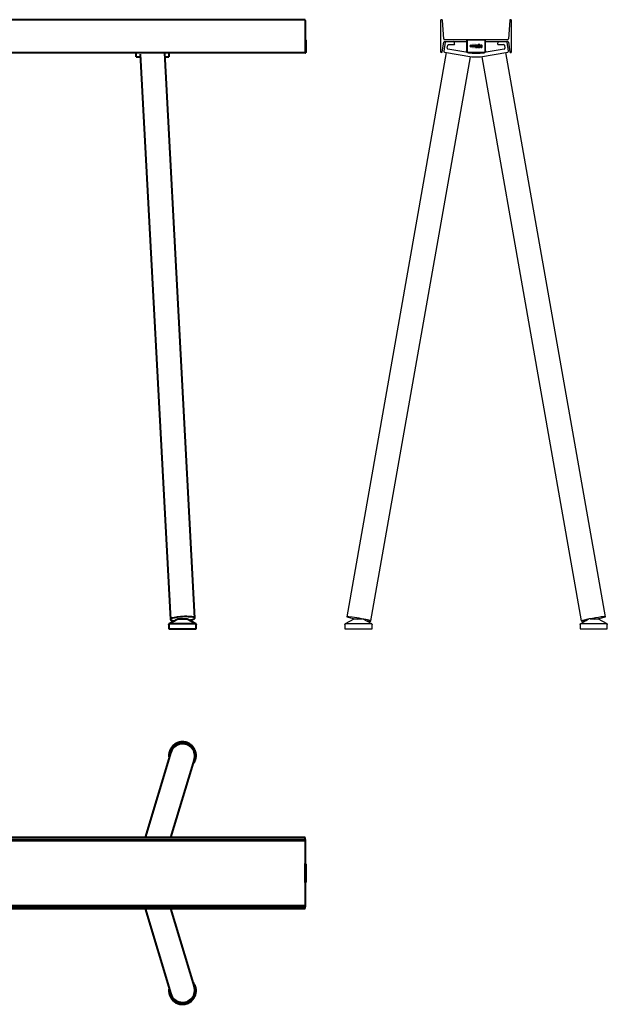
# Model space of a CAD drawing. Header units: inches. Extents: x 606 to 2761, y 212 to 2017.
# Tile 2 of 2: x 1684 to 2761, y 212 to 2017. Entities that reach past the tile are written whole.
import ezdxf

# ---------------------------------------------------------------- set-up
doc = ezdxf.new("R2010")
doc.units = ezdxf.units.IN
doc.header["$MEASUREMENT"] = 0
doc.layers.add('Front', color=7, linetype='Continuous', lineweight=40)
doc.layers.add('Top', color=7, linetype='Continuous', lineweight=40)

# ---------------------------------------------------------------- blocks, each defined once
blk = doc.blocks.new('HANGON_LogoPart_dwg-V1-Front')
at = {"layer": 'Front'}
for p, q in [((1100.2, 1080.3), (1100, 1059.8)), ((1100.2, 1080.3), (1100, 1080.3)), ((1100.2, 1080.3), (1100.3, 1059.8)), ((1100.4, 1080.2), (1100.2, 1080.3)), ((1100.4, 1080.2), (1100.3, 1059.8)), ((1100.4, 1080.2), (1100.6, 1059.8)), ((1100.6, 1080.2), (1100.4, 1080.2)), ((1100.6, 1080.2), (1100.6, 1059.8)), ((1100.7, 1080), (1100.6, 1080.2)), ((1100.7, 1080), (1100.6, 1059.8)), ((1100.7, 1080), (1100.8, 1059.8)), ((1100.9, 1079.7), (1100.7, 1080)), ((1100.9, 1079.7), (1100.8, 1059.8)), ((1100.9, 1079.7), (1101, 1059.8)), ((1101, 1079.3), (1100.9, 1079.7)), ((1101, 1079.3), (1101, 1068.8)), ((1101, 1079.3), (1101, 1059.8)), ((1100, 1059.8), (1100.3, 1059.8)), ((1100.3, 1059.8), (1100, 1058.9)), ((1100.3, 1058.8), (1100, 1058.9)), ((1100.3, 1058.8), (1100, 1058.1)), ((1100.3, 1057.8), (1100, 1058.1)), ((1100.3, 1057.8), (1100, 1057.4)), ((1100.3, 1057), (1100, 1057.3)), ((1100.3, 1057), (1100, 1056.8)), ((1100.3, 1057), (1100, 1056.8)), ((1100.3, 1056.5), (1100, 1056.8)), ((1100.3, 1056.5), (1100, 1056.8)), ((1100.3, 1056.5), (1100, 1056.4)), ((1100, 1056.4), (1100.3, 1056.5)), ((1100, 1056.3), (1100, 1056.4)), ((1100, 1056.4), (1100, 1056.3)), ((1100.3, 1056.4), (1100, 1056.4)), ((1100.3, 1056.4), (1100, 1056.3)), ((1100.3, 1056.4), (1100, 1056.3)), ((1100.3, 1056.4), (1100, 1056.4)), ((1100.3, 1059.8), (1100.6, 1059.8)), ((1100.3, 1059.8), (1100.3, 1058.8)), ((1100.3, 1058.8), (1100.3, 1057.8)), ((1100.6, 1058.8), (1100.3, 1058.8)), ((1100.6, 1057.9), (1100.3, 1057.8)), ((1100.3, 1057), (1100.3, 1057.8)), ((1100.6, 1057.1), (1100.3, 1057)), ((1100.6, 1057.1), (1100.3, 1057)), ((1100.3, 1056.5), (1100.3, 1057)), ((1100.3, 1057), (1100.3, 1056.5)), ((1100.6, 1056.7), (1100.3, 1056.5)), ((1100.3, 1056.5), (1100.6, 1056.7)), ((1100.6, 1056.5), (1100.3, 1056.4)), ((1100.3, 1056.4), (1100.3, 1056.5)), ((1100.6, 1056.5), (1100.3, 1056.4)), ((1100.3, 1056.4), (1100.3, 1056.5)), ((1100.6, 1059.8), (1100.8, 1059.8)), ((1100.6, 1058.8), (1100.6, 1059.8)), ((1100.6, 1058.8), (1100.8, 1058.9)), ((1100.6, 1058.8), (1100.6, 1057.9)), ((1100.8, 1058), (1100.6, 1057.9)), ((1100.8, 1058), (1100.6, 1057.9)), ((1100.6, 1057.9), (1100.6, 1057.1)), ((1100.6, 1057.9), (1100.6, 1057.1)), ((1100.8, 1057.3), (1100.6, 1057.1)), ((1100.8, 1057.3), (1100.6, 1057.1)), ((1100.6, 1056.7), (1100.6, 1057.1)), ((1100.6, 1057.1), (1100.6, 1056.7)), ((1100.6, 1056.7), (1100.8, 1056.9)), ((1100.6, 1056.7), (1100.8, 1056.9)), ((1100.8, 1056.7), (1100.6, 1056.5)), ((1100.6, 1056.7), (1100.6, 1056.5)), ((1100.8, 1056.7), (1100.6, 1056.5)), ((1100.6, 1056.5), (1100.6, 1056.7)), ((1100.8, 1059.8), (1101, 1059.8)), ((1100.8, 1059.8), (1100.8, 1058.9)), ((1100.8, 1058.9), (1100.8, 1059.8)), ((1100.8, 1058.9), (1101, 1059)), ((1100.8, 1058.9), (1101, 1059)), ((1100.8, 1058), (1100.8, 1058.9)), ((1100.8, 1058), (1100.8, 1058.9)), ((1101, 1058.2), (1100.8, 1058)), ((1100.8, 1058), (1101, 1058.2)), ((1100.8, 1057.3), (1100.8, 1058)), ((1100.8, 1058), (1100.8, 1057.3)), ((1100.8, 1057.3), (1101, 1057.5)), ((1101, 1057.5), (1100.8, 1057.3)), ((1100.8, 1057.3), (1100.8, 1056.9)), ((1100.8, 1057.3), (1100.8, 1056.9)), ((1100.8, 1056.9), (1101, 1057.1)), ((1100.8, 1056.9), (1101, 1057.1)), ((1101, 1057), (1100.8, 1056.7)), ((1101, 1057), (1100.8, 1056.7)), ((1100.8, 1056.9), (1100.8, 1056.7)), ((1100.8, 1056.7), (1100.8, 1056.9)), ((1101, 1059), (1101, 1059.8)), ((1101, 1059.8), (1101, 1059)), ((1101, 1059.8), (1101, 1059.8)), ((1101, 1059.8), (1101, 1059)), ((1101, 1059), (1101, 1059.8)), ((1101, 1058.3), (1101, 1059)), ((1101, 1059), (1101, 1058.3)), ((1101, 1059), (1101, 1059)), ((1101, 1058.2), (1101, 1059)), ((1101, 1059), (1101, 1059)), ((1101, 1058.2), (1101, 1059)), ((1101, 1057.8), (1101, 1058.3)), ((1101, 1058.3), (1101, 1057.8)), ((1101, 1058.2), (1101, 1058.3)), ((1101, 1058.2), (1101, 1058.3)), ((1101, 1058.2), (1101, 1057.5)), ((1101, 1057.5), (1101, 1058.2)), ((1101, 1057.4), (1101, 1057.8)), ((1101, 1057.8), (1101, 1057.4)), ((1101, 1057.5), (1101, 1057.8)), ((1101, 1057.5), (1101, 1057.8)), ((1101, 1057.5), (1101, 1057.1)), ((1101, 1057.5), (1101, 1057.1)), ((1101, 1057.3), (1101, 1057.4)), ((1101, 1057.4), (1101, 1057.3)), ((1101, 1057.1), (1101, 1057.4)), ((1101, 1057.4), (1101, 1057.1)), ((1101, 1057.3), (1101, 1057)), ((1101, 1057.3), (1101, 1057)), ((1101, 1057.1), (1101, 1057)), ((1101, 1057), (1101, 1057.1))]:
    blk.add_line(p, q, dxfattribs=at)

msp = doc.modelspace()

# ---------------------------------------------------------------- linework, layer by layer
for p, q in [((2455.4, 2015.7), (2455.4, 1958.7)), ((2461.1, 1982.2), (2458.8, 2015.7)), ((2582, 2015.7), (2579.7, 1982.2)), ((2585.4, 1958.5), (2585.4, 2015.7)), ((2458.4, 1958.7), (2461.1, 1976.1)), ((2463.7, 1975.9), (2461.1, 1959.6)), ((2502.9, 1980.7), (2462.6, 1980.7)), ((2462.6, 1977.2), (2502.9, 1977.2)), ((2467.6, 1965), (2468.4, 1970.4)), ((2469.9, 1971.7), (2479.6, 1971.7)), ((2481.1, 1973.2), (2480.7, 1975.9)), ((2502.9, 1980.6), (2502.9, 1980.7)), ((2503, 1980.6), (2502.9, 1960.2)), ((2502.9, 1980.6), (2502.9, 1960.2)), ((2503, 1980.6), (2502.9, 1980.6)), ((2537.9, 1980.6), (2502.9, 1980.6)), ((2503, 1980.6), (2503.1, 1960.2)), ((2503.1, 1980.5), (2503, 1980.6)), ((2537.8, 1980.6), (2503, 1980.6)), ((2503.1, 1980.5), (2503.1, 1960.2)), ((2503.2, 1980.4), (2503.1, 1980.5)), ((2537.7, 1980.5), (2503.1, 1980.5)), ((2503.2, 1980.4), (2503.1, 1960.2)), ((2503.2, 1980.4), (2503.3, 1960.2)), ((2503.5, 1980), (2503.2, 1980.4)), ((2537.6, 1980.4), (2503.2, 1980.4)), ((2503.5, 1980), (2503.3, 1960.2)), ((2503.5, 1980), (2503.6, 1960.2)), ((2503.9, 1979.7), (2503.5, 1980)), ((2537.3, 1980), (2503.5, 1980)), ((2503.9, 1979.7), (2503.6, 1960.2)), ((2536.9, 1979.7), (2503.9, 1979.7)), ((2503.9, 1979.7), (2503.9, 1960.2)), ((2510.8, 1969.3), (2509, 1969.3)), ((2509, 1969.3), (2509, 1968.7)), ((2509, 1968.7), (2510.8, 1968.7)), ((2511.5, 1971.1), (2510.8, 1971.1)), ((2510.8, 1971.1), (2510.8, 1969.3)), ((2510.8, 1968.7), (2510.8, 1966.8)), ((2511.5, 1969.3), (2511.5, 1971.1)), ((2513.3, 1969.3), (2511.5, 1969.3)), ((2511.5, 1966.8), (2511.5, 1968.7)), ((2511.5, 1968.7), (2513.3, 1968.7)), ((2513.3, 1968.7), (2513.3, 1969.3)), ((2515.1, 1971.8), (2514.3, 1971.8)), ((2514.3, 1971.8), (2514.3, 1966.4)), ((2515.1, 1969.5), (2515.1, 1971.8)), ((2517.9, 1969.5), (2515.1, 1969.5)), ((2515.1, 1966.4), (2515.1, 1968.9)), ((2515.1, 1968.9), (2517.9, 1968.9)), ((2518.7, 1971.8), (2517.9, 1971.8)), ((2517.9, 1971.8), (2517.9, 1969.5)), ((2517.9, 1968.9), (2517.9, 1966.4)), ((2518.7, 1966.4), (2518.7, 1971.8)), ((2519.9, 1969.9), (2519.8, 1969.6)), ((2519.8, 1969.6), (2519.8, 1969.2)), ((2519.8, 1969.2), (2520.5, 1969.2)), ((2519.9, 1968.2), (2519.8, 1968)), ((2520, 1970.1), (2519.9, 1969.9)), ((2520.2, 1968.4), (2519.9, 1968.2)), ((2520.2, 1970.3), (2520, 1970.1)), ((2520.5, 1970.5), (2520.2, 1970.3)), ((2520.5, 1968.5), (2520.2, 1968.4)), ((2520.8, 1970.6), (2520.5, 1970.5)), ((2520.5, 1969.2), (2520.6, 1969.6)), ((2520.9, 1968.6), (2520.5, 1968.5)), ((2520.6, 1969.8), (2520.8, 1969.9)), ((2520.6, 1969.6), (2520.6, 1969.8)), ((2521.5, 1970.7), (2520.8, 1970.6)), ((2520.8, 1969.9), (2520.9, 1970)), ((2520.9, 1970), (2521.1, 1970.1)), ((2521.4, 1968.7), (2520.9, 1968.6)), ((2521.5, 1968.2), (2520.9, 1968)), ((2521.1, 1970.1), (2521.5, 1970.2)), ((2521.9, 1968.8), (2521.4, 1968.7)), ((2522.2, 1970.6), (2521.5, 1970.7)), ((2521.5, 1970.2), (2521.9, 1970.1)), ((2522.1, 1968.3), (2521.5, 1968.2)), ((2521.9, 1970.1), (2522.2, 1970)), ((2521.9, 1970.1), (2522.1, 1970.1)), ((2522.2, 1969), (2521.9, 1968.8)), ((2522.5, 1968.5), (2522.1, 1968.3)), ((2522.5, 1970.5), (2522.2, 1970.6)), ((2522.2, 1970), (2522.4, 1969.8)), ((2522.3, 1969.9), (2522.3, 1969.9)), ((2522.4, 1969.2), (2522.3, 1969)), ((2522.4, 1969.1), (2522.3, 1969)), ((2522.4, 1969.8), (2522.4, 1969.5)), ((2522.4, 1969.7), (2522.4, 1969.6)), ((2522.4, 1969.5), (2522.4, 1969.2)), ((2522.5, 1969.5), (2522.4, 1969.3)), ((2522.4, 1967.7), (2522.5, 1968.3)), ((2522.8, 1970.4), (2522.5, 1970.5)), ((2522.5, 1968.3), (2522.5, 1968.5)), ((2522.9, 1970.2), (2522.8, 1970.4)), ((2523.1, 1969.9), (2522.9, 1970.2)), ((2523.2, 1969.6), (2523.1, 1969.9)), ((2523.2, 1969.3), (2523.2, 1969.6)), ((2523.2, 1967.4), (2523.2, 1969.3)), ((2525.2, 1972), (2524.4, 1972)), ((2524.4, 1972), (2524.4, 1966.4)), ((2525.2, 1966.4), (2525.2, 1972)), ((2527, 1972), (2526.3, 1972)), ((2526.3, 1972), (2526.3, 1966.4)), ((2527, 1966.4), (2527, 1972)), ((2527.9, 1969.1), (2527.8, 1968.5)), ((2527.8, 1968.5), (2527.9, 1967.9)), ((2528.1, 1969.7), (2527.9, 1969.1)), ((2528.4, 1970.1), (2528.1, 1969.7)), ((2528.8, 1970.4), (2528.4, 1970.1)), ((2528.7, 1969.4), (2528.6, 1968.9)), ((2528.6, 1968.9), (2531, 1968.9)), ((2528.7, 1967.7), (2528.6, 1968.3)), ((2528.6, 1968.3), (2531.8, 1968.3)), ((2528.9, 1969.6), (2528.7, 1969.4)), ((2529.3, 1970.7), (2528.8, 1970.4)), ((2529, 1969.8), (2528.9, 1969.6)), ((2529.2, 1970), (2529, 1969.8)), ((2529.4, 1970.1), (2529.2, 1970)), ((2529.9, 1970.7), (2529.3, 1970.7)), ((2529.6, 1970.1), (2529.4, 1970.1)), ((2529.9, 1970.1), (2529.6, 1970.1)), ((2530.3, 1970.7), (2529.9, 1970.7)), ((2530.1, 1970.1), (2529.9, 1970.1)), ((2530.3, 1970.1), (2530.1, 1970.1)), ((2530.7, 1970.6), (2530.3, 1970.7)), ((2530.5, 1970), (2530.3, 1970.1)), ((2530.7, 1969.8), (2530.5, 1970)), ((2531, 1970.4), (2530.7, 1970.6)), ((2530.8, 1969.6), (2530.7, 1969.8)), ((2530.9, 1969.4), (2530.8, 1969.6)), ((2531, 1968.9), (2530.9, 1969.4)), ((2531.3, 1970.1), (2531, 1970.4)), ((2531.5, 1969.8), (2531.3, 1970.1)), ((2531.7, 1969.4), (2531.5, 1969.8)), ((2531.8, 1968.5), (2531.7, 1969.4)), ((2536.9, 1979.7), (2537.3, 1980)), ((2536.9, 1960.2), (2536.9, 1979.7)), ((2537.2, 1960.2), (2536.9, 1979.7)), ((2537.2, 1960.2), (2537.3, 1980)), ((2537.3, 1980), (2537.6, 1980.4)), ((2537.5, 1960.2), (2537.3, 1980)), ((2537.5, 1960.2), (2537.6, 1980.4)), ((2537.6, 1980.4), (2537.7, 1980.5)), ((2537.7, 1960.2), (2537.6, 1980.4)), ((2537.7, 1980.5), (2537.8, 1980.6)), ((2537.7, 1960.2), (2537.8, 1980.6)), ((2537.7, 1960.2), (2537.7, 1980.5)), ((2537.8, 1980.6), (2537.9, 1980.6)), ((2537.8, 1960.2), (2537.8, 1980.6)), ((2537.8, 1960.2), (2537.9, 1980.6)), ((2578.2, 1980.7), (2537.9, 1980.7)), ((2537.9, 1980.6), (2537.9, 1980.7)), ((2537.9, 1977.2), (2578.2, 1977.2)), ((2560.1, 1975.9), (2559.7, 1973.2)), ((2561.2, 1971.7), (2570.9, 1971.7)), ((2572.4, 1970.4), (2573.2, 1965)), ((2579.7, 1959.6), (2577.1, 1975.9)), ((2579.7, 1976.1), (2582.4, 1958.5)), ((2465.6, 1957.3), (2283.2, 922.5)), ((2462.4, 1957.8), (2512.4, 1949)), ((2505.3, 1956.9), (2468.8, 1963.3)), ((2502.9, 1960.2), (2503.1, 1960.2)), ((2502.9, 1960.2), (2502.9, 1960.2)), ((2502.9, 1960.2), (2503.1, 1959.1)), ((2502.9, 1960.2), (2503, 1959.3)), ((2503.1, 1959.1), (2503, 1959.3)), ((2503.1, 1960.2), (2503.3, 1960.2)), ((2503.3, 1959.1), (2503.1, 1960.2)), ((2503.1, 1959.1), (2503.6, 1958.1)), ((2503.1, 1959.1), (2503.4, 1958.4)), ((2503.3, 1959.1), (2503.1, 1959.1)), ((2503.3, 1960.2), (2503.6, 1960.2)), ((2503.5, 1959.2), (2503.3, 1960.2)), ((2503.3, 1959.1), (2503.5, 1959.2)), ((2503.3, 1959.1), (2503.7, 1958.2)), ((2503.6, 1958.1), (2503.4, 1958.4)), ((2503.5, 1959.2), (2503.7, 1959.3)), ((2503.9, 1958.4), (2503.5, 1959.2)), ((2503.6, 1960.2), (2503.9, 1960.2)), ((2503.7, 1959.3), (2503.6, 1960.2)), ((2503.7, 1958.2), (2503.6, 1958.1)), ((2503.6, 1958.1), (2503.9, 1957.7)), ((2504.4, 1957.4), (2503.6, 1958.1)), ((2503.7, 1959.3), (2504, 1959.4)), ((2504.1, 1958.5), (2503.7, 1959.3)), ((2503.9, 1958.4), (2503.7, 1958.2)), ((2503.7, 1958.2), (2504.5, 1957.5)), ((2503.9, 1960.2), (2504, 1959.4)), ((2503.9, 1958.4), (2504.1, 1958.5)), ((2503.9, 1958.4), (2504.6, 1957.7)), ((2504.4, 1957.4), (2503.9, 1957.7)), ((2504, 1959.4), (2504.4, 1958.7)), ((2504.1, 1958.5), (2504.4, 1958.7)), ((2504.7, 1957.9), (2504.1, 1958.5)), ((2504.4, 1958.7), (2504.9, 1958.1)), ((2504.5, 1957.5), (2504.4, 1957.4)), ((2504.4, 1957.4), (2505.3, 1956.9)), ((2504.4, 1957.4), (2504.6, 1957.1)), ((2504.6, 1957.7), (2504.5, 1957.5)), ((2504.5, 1957.5), (2505.4, 1957)), ((2504.7, 1957.9), (2504.6, 1957.7)), ((2504.6, 1957.7), (2505.4, 1957.2)), ((2505.3, 1956.9), (2504.6, 1957.1)), ((2504.7, 1957.9), (2504.9, 1958.1)), ((2504.7, 1957.9), (2505.5, 1957.5)), ((2504.9, 1958.1), (2505.6, 1957.8)), ((2505.3, 1956.9), (2505.4, 1957)), ((2505.5, 1956.8), (2505.3, 1956.9)), ((2506.4, 1956.7), (2505.3, 1956.9)), ((2505.4, 1957.2), (2505.5, 1957.5)), ((2505.4, 1957), (2505.4, 1957.2)), ((2506.4, 1957.1), (2505.4, 1957.2)), ((2506.4, 1956.9), (2505.4, 1957)), ((2505.6, 1957.8), (2505.5, 1957.5)), ((2506.4, 1957.4), (2505.5, 1957.5)), ((2506.4, 1956.7), (2505.5, 1956.8)), ((2505.6, 1957.8), (2506.4, 1957.7)), ((2506.4, 1957.7), (2534.4, 1957.7)), ((2506.4, 1957.7), (2506.4, 1957.4)), ((2506.4, 1957.4), (2534.4, 1957.4)), ((2506.4, 1957.4), (2506.4, 1957.1)), ((2506.4, 1957.1), (2534.4, 1957.1)), ((2506.4, 1957.1), (2506.4, 1956.9)), ((2506.4, 1956.9), (2534.4, 1956.9)), ((2506.4, 1956.9), (2506.4, 1956.7)), ((2506.4, 1956.7), (2534.4, 1956.7)), ((2506.4, 1956.7), (2506.4, 1956.7)), ((2512.9, 1955.5), (2506.4, 1956.7)), ((2510.8, 1966.8), (2511.5, 1966.8)), ((2520.4, 1955.5), (2512.9, 1955.5)), ((2514.3, 1966.4), (2515.1, 1966.4)), ((2517.9, 1966.4), (2518.7, 1966.4)), ((2519.8, 1968), (2519.7, 1967.9)), ((2519.7, 1967.9), (2519.7, 1967.4)), ((2519.7, 1967.4), (2519.7, 1967.2)), ((2519.7, 1967.2), (2519.8, 1967)), ((2519.8, 1967), (2519.9, 1966.8)), ((2519.9, 1966.8), (2520, 1966.6)), ((2520, 1966.6), (2520.2, 1966.5)), ((2520.2, 1966.5), (2520.4, 1966.4)), ((2520.5, 1967.7), (2520.4, 1967.4)), ((2520.4, 1967.4), (2520.4, 1967.5)), ((2520.4, 1967.4), (2520.4, 1967.5)), ((2520.4, 1967.4), (2520.5, 1967.2)), ((2520.4, 1966.4), (2521, 1966.3)), ((2527.8, 1955.5), (2520.4, 1955.5)), ((2520.7, 1967.9), (2520.5, 1967.7)), ((2520.5, 1967.7), (2520.5, 1967.8)), ((2520.5, 1967.2), (2520.6, 1967)), ((2520.5, 1967.2), (2520.5, 1967.2)), ((2520.6, 1967), (2520.9, 1966.9)), ((2520.9, 1968), (2520.7, 1967.9)), ((2520.9, 1966.9), (2521.2, 1966.9)), ((2521, 1966.3), (2521.5, 1966.4)), ((2521.2, 1966.9), (2521.5, 1966.9)), ((2521.5, 1966.9), (2521.7, 1967)), ((2521.5, 1966.4), (2521.9, 1966.6)), ((2521.7, 1967), (2521.9, 1967.1)), ((2521.9, 1967.1), (2522.1, 1967.3)), ((2521.9, 1966.6), (2522.2, 1966.9)), ((2522.1, 1967.3), (2522.3, 1967.5)), ((2522.2, 1966.9), (2522.4, 1967.4)), ((2522.3, 1967.5), (2522.4, 1967.7)), ((2522.5, 1967.2), (2522.5, 1966.8)), ((2522.5, 1966.8), (2522.6, 1966.7)), ((2522.8, 1966.5), (2523, 1966.4)), ((2523, 1966.4), (2523.3, 1966.3)), ((2523.2, 1967.2), (2523.2, 1967.4)), ((2523.6, 1966.9), (2523.2, 1967.1)), ((2523.3, 1966.3), (2523.8, 1966.4)), ((2523.5, 1966.9), (2523.4, 1966.9)), ((2523.8, 1967), (2523.6, 1966.9)), ((2523.8, 1967), (2523.7, 1966.9)), ((2523.8, 1966.4), (2523.8, 1967)), ((2524.4, 1966.4), (2525.2, 1966.4)), ((2526.3, 1966.4), (2527, 1966.4)), ((2534.4, 1956.7), (2527.8, 1955.5)), ((2527.9, 1967.9), (2528.1, 1967.3)), ((2528.1, 1967.3), (2528.4, 1966.9)), ((2528.4, 1966.9), (2528.8, 1966.6)), ((2528.4, 1949), (2578.4, 1957.8)), ((2528.8, 1967.5), (2528.7, 1967.7)), ((2529, 1967.3), (2528.8, 1967.5)), ((2528.8, 1966.6), (2529.3, 1966.4)), ((2529.2, 1967.1), (2529, 1967.3)), ((2529.4, 1967), (2529.2, 1967.1)), ((2529.3, 1966.4), (2529.9, 1966.3)), ((2529.6, 1966.9), (2529.4, 1967)), ((2529.9, 1966.9), (2529.6, 1966.9)), ((2530.3, 1966.9), (2529.9, 1966.9)), ((2529.9, 1966.3), (2530.3, 1966.3)), ((2530.6, 1967.1), (2530.3, 1966.9)), ((2530.3, 1966.3), (2530.8, 1966.5)), ((2530.8, 1967.2), (2530.6, 1967.1)), ((2530.9, 1967.4), (2530.8, 1967.2)), ((2530.8, 1966.5), (2531.1, 1966.7)), ((2531, 1967.7), (2530.9, 1967.5)), ((2530.9, 1967.5), (2530.9, 1967.4)), ((2531.7, 1967.7), (2531, 1967.7)), ((2531.1, 1966.7), (2531.4, 1967)), ((2531.4, 1967), (2531.6, 1967.3)), ((2531.6, 1967.3), (2531.7, 1967.7)), ((2534.4, 1957.7), (2535.2, 1957.8)), ((2534.4, 1957.7), (2534.4, 1957.4)), ((2535.3, 1957.5), (2534.4, 1957.4)), ((2534.4, 1957.4), (2534.4, 1957.1)), ((2535.4, 1957.2), (2534.4, 1957.1)), ((2534.4, 1957.1), (2534.4, 1956.9)), ((2535.4, 1957), (2534.4, 1956.9)), ((2534.4, 1956.9), (2534.4, 1956.7)), ((2534.4, 1956.7), (2535.5, 1956.9)), ((2534.4, 1956.7), (2535.3, 1956.8)), ((2534.4, 1956.7), (2534.4, 1956.7)), ((2535.2, 1957.8), (2535.9, 1958.1)), ((2535.3, 1957.5), (2535.2, 1957.8)), ((2536, 1957.9), (2535.3, 1957.5)), ((2535.4, 1957.2), (2535.3, 1957.5)), ((2535.5, 1956.9), (2535.3, 1956.8)), ((2536.2, 1957.7), (2535.4, 1957.2)), ((2535.4, 1957), (2536.3, 1957.5)), ((2535.4, 1957), (2535.4, 1957.2)), ((2535.4, 1957), (2535.5, 1956.9)), ((2572, 1963.3), (2535.5, 1956.9)), ((2535.5, 1956.9), (2536.4, 1957.4)), ((2535.5, 1956.9), (2536.1, 1957.1)), ((2535.9, 1958.1), (2536.4, 1958.7)), ((2536, 1957.9), (2535.9, 1958.1)), ((2536.7, 1958.5), (2536, 1957.9)), ((2536.2, 1957.7), (2536, 1957.9)), ((2536.4, 1957.4), (2536.1, 1957.1)), ((2536.2, 1957.7), (2536.9, 1958.4)), ((2536.2, 1957.7), (2536.3, 1957.5)), ((2537.1, 1958.2), (2536.3, 1957.5)), ((2536.3, 1957.5), (2536.4, 1957.4)), ((2536.4, 1958.7), (2536.8, 1959.4)), ((2536.7, 1958.5), (2536.4, 1958.7)), ((2537.2, 1958.1), (2536.4, 1957.4)), ((2536.4, 1957.4), (2536.9, 1957.7)), ((2536.7, 1958.5), (2537.1, 1959.3)), ((2536.7, 1958.5), (2536.9, 1958.4)), ((2536.8, 1959.4), (2536.9, 1960.2)), ((2536.8, 1959.4), (2537.1, 1959.3)), ((2536.9, 1960.2), (2537.2, 1960.2)), ((2536.9, 1958.4), (2537.3, 1959.2)), ((2536.9, 1958.4), (2537.1, 1958.2)), ((2537.2, 1958.1), (2536.9, 1957.7)), ((2537.2, 1960.2), (2537.1, 1959.3)), ((2537.3, 1959.2), (2537.1, 1959.3)), ((2537.1, 1958.2), (2537.5, 1959.1)), ((2537.1, 1958.2), (2537.2, 1958.1)), ((2537.2, 1960.2), (2537.5, 1960.2)), ((2537.2, 1958.1), (2537.7, 1959.1)), ((2537.2, 1958.1), (2537.4, 1958.4)), ((2537.5, 1960.2), (2537.3, 1959.2)), ((2537.5, 1959.1), (2537.3, 1959.2)), ((2537.7, 1959.1), (2537.4, 1958.4)), ((2537.5, 1960.2), (2537.7, 1960.2)), ((2537.7, 1960.2), (2537.5, 1959.1)), ((2537.7, 1959.1), (2537.5, 1959.1)), ((2537.7, 1960.2), (2537.8, 1960.2)), ((2537.8, 1960.2), (2537.7, 1959.1)), ((2537.8, 1959.3), (2537.7, 1959.1)), ((2537.8, 1960.2), (2537.9, 1960.2)), ((2537.8, 1960.2), (2537.8, 1959.3)), ((2757.6, 922.5), (2575.2, 1957.3)), ((2327.5, 914.7), (2510, 1949.4)), ((2512.4, 1949), (2520.4, 1949)), ((2520.4, 1949), (2528.4, 1949)), ((2530.8, 1949.4), (2713.3, 914.7)), ((2279.8, 908.7), (2279.8, 908.8)), ((2279.8, 908.8), (2279.9, 908.8)), ((2279.8, 908.6), (2279.8, 908.7)), ((2279.8, 908.7), (2279.8, 908.7)), ((2279.8, 908.7), (2279.8, 908.7)), ((2279.8, 908.5), (2279.8, 908.6)), ((2279.8, 908.6), (2279.8, 908.6)), ((2279.8, 908.5), (2279.8, 908.5)), ((2279.8, 908.5), (2279.8, 900.3)), ((2279.9, 908.9), (2279.9, 909)), ((2279.9, 909), (2279.9, 909)), ((2279.9, 909), (2280, 909)), ((2279.9, 908.8), (2279.9, 908.9)), ((2279.9, 908.9), (2279.9, 908.9)), ((2279.9, 908.9), (2279.9, 908.9)), ((2280, 909.1), (2280.1, 909.2)), ((2280, 909), (2280, 909.1)), ((2280, 909.1), (2280, 909.1)), ((2280, 909.1), (2280, 909.1)), ((2280.1, 909.2), (2280.2, 909.3)), ((2280.1, 909.2), (2280.1, 909.2)), ((2280.1, 909.2), (2280.1, 909.2)), ((2280.1, 909.2), (2280.1, 909.2)), ((2280.2, 909.3), (2280.2, 909.3)), ((2280.2, 909.3), (2280.2, 909.3)), ((2280.2, 909.3), (2280.3, 909.3)), ((2296.1, 917.8), (2280.3, 909.4)), ((2280.3, 909.3), (2280.3, 909.4)), ((2280.3, 909.4), (2280.3, 909.4)), ((2304.7, 909.4), (2280.3, 909.4)), ((2280.3, 909.4), (2280.3, 909.4)), ((2304.7, 917.8), (2296.1, 917.8)), ((2311.3, 917.8), (2304.7, 917.8)), ((2329.1, 909.4), (2304.7, 909.4)), ((2329.1, 909.4), (2313.4, 917.8)), ((2329.1, 909.4), (2329.2, 909.4)), ((2329.1, 909.4), (2329.2, 909.4)), ((2329.2, 909.4), (2329.2, 909.3)), ((2329.2, 909.3), (2329.2, 909.3)), ((2329.2, 909.3), (2329.3, 909.3)), ((2329.3, 909.3), (2329.3, 909.3)), ((2329.3, 909.3), (2329.3, 909.2)), ((2329.3, 909.2), (2329.4, 909.2)), ((2329.4, 909.2), (2329.4, 909.2)), ((2329.4, 909.2), (2329.4, 909.2)), ((2329.4, 909.2), (2329.4, 909.1)), ((2329.4, 909.1), (2329.5, 909.1)), ((2329.5, 909.1), (2329.5, 909.1)), ((2329.5, 909.1), (2329.5, 909)), ((2329.5, 909), (2329.5, 909)), ((2329.5, 909), (2329.6, 909)), ((2329.6, 909), (2329.6, 908.9)), ((2329.6, 908.9), (2329.6, 908.9)), ((2329.6, 908.9), (2329.6, 908.8)), ((2329.6, 908.8), (2329.6, 908.8)), ((2329.6, 908.8), (2329.6, 908.8)), ((2329.6, 908.8), (2329.6, 908.7)), ((2329.6, 908.7), (2329.6, 908.7)), ((2329.6, 908.7), (2329.7, 908.7)), ((2329.7, 908.7), (2329.7, 908.6)), ((2329.7, 908.6), (2329.7, 908.6)), ((2329.7, 908.6), (2329.7, 908.5)), ((2329.7, 908.5), (2329.7, 908.5)), ((2329.7, 900.3), (2329.7, 908.5)), ((2711.1, 908.6), (2711.1, 908.7)), ((2711.1, 908.7), (2711.2, 908.7)), ((2711.1, 908.6), (2711.1, 908.7)), ((2711.1, 908.5), (2711.1, 908.6)), ((2711.1, 908.6), (2711.1, 908.6)), ((2711.1, 908.5), (2711.1, 908.6)), ((2711.1, 908.6), (2711.1, 908.6)), ((2711.1, 908.5), (2711.1, 908.5)), ((2711.1, 908.5), (2711.1, 900.3)), ((2711.1, 908.5), (2711.1, 908.5)), ((2711.2, 908.9), (2711.2, 909)), ((2711.2, 909), (2711.3, 909)), ((2711.2, 908.8), (2711.2, 908.9)), ((2711.2, 908.9), (2711.2, 908.9)), ((2711.2, 908.9), (2711.2, 908.9)), ((2711.2, 908.8), (2711.2, 908.9)), ((2711.2, 908.9), (2711.2, 908.9)), ((2711.2, 908.7), (2711.2, 908.8)), ((2711.2, 908.8), (2711.2, 908.8)), ((2711.2, 908.7), (2711.2, 908.7)), ((2711.3, 909), (2711.3, 909.1)), ((2711.3, 909.1), (2711.3, 909.1)), ((2711.3, 909.1), (2711.4, 909.1)), ((2711.3, 909), (2711.3, 909)), ((2711.4, 909.1), (2711.4, 909.2)), ((2711.4, 909.2), (2711.4, 909.2)), ((2711.4, 909.2), (2711.4, 909.2)), ((2711.4, 909.2), (2711.5, 909.2)), ((2711.4, 909.2), (2711.4, 909.2)), ((2711.5, 909.2), (2711.5, 909.3)), ((2711.5, 909.3), (2711.5, 909.3)), ((2711.5, 909.3), (2711.6, 909.3)), ((2711.6, 909.3), (2711.6, 909.4)), ((2711.6, 909.4), (2711.7, 909.4)), ((2711.6, 909.3), (2711.6, 909.4)), ((2711.6, 909.4), (2711.7, 909.4)), ((2711.6, 909.3), (2711.6, 909.3)), ((2727.4, 917.8), (2711.7, 909.4)), ((2736.1, 909.4), (2711.7, 909.4)), ((2736.1, 917.8), (2729.5, 917.8)), ((2744.7, 917.8), (2736.1, 917.8)), ((2760.5, 909.4), (2736.1, 909.4)), ((2760.5, 909.4), (2744.7, 917.8)), ((2760.5, 909.4), (2760.5, 909.4)), ((2760.5, 909.4), (2760.5, 909.3)), ((2760.5, 909.4), (2760.5, 909.4)), ((2760.5, 909.4), (2760.5, 909.3)), ((2760.5, 909.3), (2760.6, 909.3)), ((2760.6, 909.3), (2760.6, 909.3)), ((2760.6, 909.3), (2760.6, 909.3)), ((2760.6, 909.3), (2760.7, 909.2)), ((2760.7, 909.2), (2760.7, 909.2)), ((2760.7, 909.2), (2760.7, 909.2)), ((2760.7, 909.2), (2760.7, 909.2)), ((2760.7, 909.2), (2760.8, 909.1)), ((2760.7, 909.2), (2760.7, 909.2)), ((2760.8, 909.1), (2760.8, 909.1)), ((2760.8, 909.1), (2760.8, 909.1)), ((2760.8, 909.1), (2760.8, 909)), ((2760.8, 909), (2760.9, 909)), ((2760.9, 909), (2760.9, 909)), ((2760.9, 909), (2760.9, 908.9)), ((2760.9, 908.9), (2760.9, 908.9)), ((2760.9, 908.9), (2760.9, 908.8)), ((2760.9, 908.9), (2760.9, 908.8)), ((2760.9, 908.8), (2760.9, 908.8)), ((2760.9, 908.8), (2761, 908.8)), ((2760.9, 908.8), (2760.9, 908.8)), ((2761, 908.8), (2761, 908.7)), ((2761, 908.7), (2761, 908.7)), ((2761, 908.7), (2761, 908.7)), ((2761, 908.7), (2761, 908.6)), ((2761, 908.7), (2761, 908.6)), ((2761, 908.6), (2761, 908.6)), ((2761, 908.6), (2761, 908.5)), ((2761, 908.6), (2761, 908.6)), ((2761, 908.6), (2761, 908.5)), ((2761, 908.5), (2761, 908.5)), ((2761, 900.3), (2761, 908.5)), ((2761, 908.5), (2761, 908.5)), ((2279.8, 900.3), (2304.7, 900.3)), ((2304.7, 900.3), (2329.7, 900.3)), ((2711.1, 900.3), (2736.1, 900.3)), ((2736.1, 900.3), (2761, 900.3))]:
    msp.add_line(p, q)
for centre, radius, start, end in [((2457.1, 2015.7), 1.69, 0, 180), ((2583.7, 2015.7), 1.69, 0, 180), ((2462.6, 1982.2), 1.5, 179.7902, 270), ((2462.6, 1975.6), 1.52, 90, 162.6568), ((2465.2, 1975.7), 1.5, 90, 171.07), ((2469.9, 1970.2), 1.5, 90, 171.0695), ((2479.2, 1975.7), 1.5, 10.0009, 90), ((2479.6, 1973.2), 1.52, 270, 360), ((2561.2, 1973.2), 1.52, 180, 270), ((2561.6, 1975.7), 1.5, 90, 169.9991), ((2570.9, 1970.2), 1.5, 8.9305, 90), ((2575.6, 1975.7), 1.5, 8.93, 90), ((2578.2, 1982.2), 1.5, 270, 0), ((2578.2, 1975.6), 1.52, 17.2186, 90), ((2456.9, 1958.7), 1.5, 180, 0), ((2462.6, 1959.3), 1.5, 170.834, 259.9999), ((2469, 1964.8), 1.5, 171.0695, 259.8761), ((2571.8, 1964.8), 1.5, 280.1239, 8.9305), ((2578.2, 1959.3), 1.5, 280.0001, 9.166), ((2583.9, 1958.5), 1.49, 180, 0)]:
    msp.add_arc(centre, radius, start, end)
for centre, major_axis, start_param, end_param in [((2305.3, 918.6), (-22.2, 3.9), 3.325349, 6.466941), ((2305.3, 918.6), (-22.2, 3.9), 0, 0.009223), ((2305.3, 918.6), (-22.2, 3.9), 0.183756, 1.466899), ((2735.5, 918.6), (22.2, 3.9), 6.099429, 9.241022), ((2735.5, 918.6), (22.2, 3.9), 4.816286, 6.099429), ((2735.5, 918.6), (22.2, 3.9), 6.273962, 6.283185), ((2305.3, 918.6), (-22.2, 3.9), 2.18741, 3.325349), ((2305.3, 918.6), (-22.2, 3.9), 3.141593, 3.150816), ((2735.5, 918.6), (22.2, 3.9), 2.957837, 4.095775), ((2735.5, 918.6), (22.2, 3.9), 3.13237, 3.141593)]:
    msp.add_ellipse(centre, major_axis=major_axis, ratio=0.052336, start_param=start_param, end_param=end_param)
at = {"layer": 'Front'}
for p, q in [((2207.1, 2017.4), (607.1, 2017.4)), ((2207.1, 2015.7), (2207.1, 2017.4)), ((2207.1, 2015.7), (2207.1, 1958.5)), ((607.1, 1957), (2207.1, 1957)), ((1897.1, 1949), (1897.1, 1957.1)), ((1904.7, 1954.1), (1959.8, 917.4)), ((2004.8, 919.8), (1949.6, 1956.5)), ((1957.1, 1957.1), (1957.1, 1949)), ((2207.1, 1957), (2207.1, 1958.5)), ((1897.1, 1949), (1905, 1949)), ((1949.9, 1949), (1957.1, 1949)), ((1957.2, 908.5), (1957.2, 900.3)), ((1973.4, 917.8), (1957.7, 909.4)), ((2006.5, 909.4), (1957.7, 909.4)), ((1990.8, 917.8), (1973.4, 917.8)), ((2006.5, 909.4), (1990.8, 917.8)), ((2007, 900.3), (2007, 908.5)), ((1957.2, 900.3), (2007, 900.3))]:
    msp.add_line(p, q, dxfattribs=at)
at = {"layer": 'Front', "flags": 128}
for points in [[(1957.2, 908.5), (1957.2, 908.5), (1957.2, 908.6), (1957.2, 908.6), (1957.2, 908.7), (1957.2, 908.7), (1957.2, 908.7), (1957.2, 908.8), (1957.2, 908.8), (1957.2, 908.9), (1957.3, 908.9), (1957.3, 908.9), (1957.3, 909), (1957.3, 909), (1957.3, 909), (1957.4, 909.1), (1957.4, 909.1), (1957.4, 909.1), (1957.4, 909.2), (1957.5, 909.2), (1957.5, 909.2), (1957.5, 909.2), (1957.5, 909.3), (1957.6, 909.3), (1957.6, 909.3), (1957.6, 909.3), (1957.7, 909.4), (1957.7, 909.4)], [(1957.2, 908.5), (1957.2, 908.6), (1957.2, 908.6), (1957.2, 908.7), (1957.2, 908.7), (1957.2, 908.7), (1957.2, 908.8), (1957.2, 908.8), (1957.2, 908.9), (1957.3, 908.9), (1957.3, 908.9), (1957.3, 909), (1957.3, 909), (1957.3, 909), (1957.4, 909.1), (1957.4, 909.1), (1957.4, 909.1), (1957.4, 909.2), (1957.5, 909.2), (1957.5, 909.2), (1957.5, 909.2), (1957.5, 909.3), (1957.6, 909.3), (1957.6, 909.3), (1957.6, 909.3)], [(2006.5, 909.4), (2006.6, 909.3), (2006.6, 909.3), (2006.6, 909.3), (2006.7, 909.3), (2006.7, 909.2), (2006.7, 909.2), (2006.8, 909.2), (2006.8, 909.2), (2006.8, 909.1), (2006.8, 909.1), (2006.9, 909.1), (2006.9, 909), (2006.9, 909), (2006.9, 909), (2006.9, 908.9), (2007, 908.9), (2007, 908.8), (2007, 908.8), (2007, 908.8), (2007, 908.7), (2007, 908.7), (2007, 908.7), (2007, 908.6), (2007, 908.6), (2007, 908.5)], [(2006.5, 909.4), (2006.5, 909.4), (2006.6, 909.3), (2006.6, 909.3), (2006.6, 909.3), (2006.7, 909.3), (2006.7, 909.2), (2006.7, 909.2), (2006.8, 909.2), (2006.8, 909.2), (2006.8, 909.1), (2006.8, 909.1), (2006.9, 909.1), (2006.9, 909), (2006.9, 909), (2006.9, 909), (2006.9, 908.9), (2007, 908.9), (2007, 908.8), (2007, 908.8), (2007, 908.8), (2007, 908.7), (2007, 908.7), (2007, 908.7), (2007, 908.6), (2007, 908.6), (2007, 908.5), (2007, 908.5)]]:
    msp.add_lwpolyline(points, dxfattribs=at)
at = {"layer": 'Front'}
for start_param, end_param in [(1.745324, 4.002614), (5.272839, 8.02851), (3.054321, 3.316121), (6.195914, 6.283185)]:
    msp.add_ellipse((1982.3, 918.6), major_axis=(22.5, 1.2), ratio=0.17341, start_param=start_param, end_param=end_param, dxfattribs=at)
at = {"layer": 'Top'}
for p, q in [((1965.1, 686.3), (1964.4, 685.6)), ((1965.9, 686.9), (1965.1, 686.3)), ((1966.6, 687.6), (1965.9, 686.9)), ((1967.4, 688.2), (1966.6, 687.6)), ((1968.3, 688.7), (1967.4, 688.2)), ((1969.1, 689.3), (1968.3, 688.7)), ((1970, 689.8), (1969.1, 689.3)), ((1970.8, 690.3), (1970, 689.8)), ((1971.7, 690.7), (1970.8, 690.3)), ((1972.6, 691.1), (1971.7, 690.7)), ((1973.6, 691.4), (1972.6, 691.1)), ((1974.5, 691.8), (1973.6, 691.4)), ((1975.5, 692.1), (1974.5, 691.8)), ((1976.4, 692.3), (1975.5, 692.1)), ((1977.4, 692.5), (1976.4, 692.3)), ((1978.4, 692.7), (1977.4, 692.5)), ((1979.4, 692.8), (1978.4, 692.7)), ((1980.4, 692.9), (1979.4, 692.8)), ((1981.4, 692.9), (1980.4, 692.9)), ((1982.4, 693), (1981.4, 692.9)), ((1983.4, 692.9), (1982.4, 693)), ((1984.4, 692.9), (1983.4, 692.9)), ((1985.4, 692.7), (1984.4, 692.9)), ((1986.3, 692.6), (1985.4, 692.7)), ((1987.3, 692.4), (1986.3, 692.6)), ((1988.3, 692.2), (1987.3, 692.4)), ((1989.3, 691.9), (1988.3, 692.2)), ((1990.2, 691.6), (1989.3, 691.9)), ((1991.1, 691.3), (1990.2, 691.6)), ((1992.1, 690.9), (1991.1, 691.3)), ((1993, 690.5), (1992.1, 690.9)), ((1993.9, 690), (1993, 690.5)), ((1994.7, 689.5), (1993.9, 690)), ((1995.6, 689), (1994.7, 689.5)), ((1996.4, 688.4), (1995.6, 689)), ((1997.2, 687.9), (1996.4, 688.4)), ((1998, 687.2), (1997.2, 687.9)), ((1998.7, 686.6), (1998, 687.2)), ((1999.5, 685.9), (1998.7, 686.6)), ((1960.8, 673.9), (1913.5, 517.4)), ((1957.3, 670.6), (1957.2, 669.6)), ((1957.2, 669.6), (1957.2, 668.6)), ((1957.2, 668.6), (1957.2, 668)), ((1957.4, 671.5), (1957.3, 670.6)), ((1957.6, 672.5), (1957.4, 671.5)), ((1957.8, 673.5), (1957.6, 672.5)), ((1958, 674.5), (1957.8, 673.5)), ((1958.3, 675.4), (1958, 674.5)), ((1958.6, 676.4), (1958.3, 675.4)), ((1959, 677.3), (1958.6, 676.4)), ((1959.4, 678.2), (1959, 677.3)), ((1959.8, 679.1), (1959.4, 678.2)), ((1960.2, 680), (1959.8, 679.1)), ((1960.7, 680.9), (1960.2, 680)), ((1961.3, 681.7), (1960.7, 680.9)), ((1961.8, 682.5), (1961.3, 681.7)), ((1962.4, 683.3), (1961.8, 682.5)), ((1963.1, 684.1), (1962.4, 683.3)), ((1963.7, 684.9), (1963.1, 684.1)), ((1964.4, 685.6), (1963.7, 684.9)), ((2000.2, 685.2), (1999.5, 685.9)), ((2000.9, 684.5), (2000.2, 685.2)), ((2001.5, 683.7), (2000.9, 684.5)), ((2002.1, 682.9), (2001.5, 683.7)), ((2002.7, 682.1), (2002.1, 682.9)), ((2003.2, 681.3), (2002.7, 682.1)), ((2003.7, 680.4), (2003.2, 681.3)), ((2004.2, 679.5), (2003.7, 680.4)), ((2004.7, 678.6), (2004.2, 679.5)), ((2005.1, 677.7), (2004.7, 678.6)), ((2005.4, 676.8), (2005.1, 677.7)), ((2005.8, 675.9), (2005.4, 676.8)), ((2006.1, 674.9), (2005.8, 675.9)), ((2006.3, 673.9), (2006.1, 674.9)), ((2006.5, 673), (2006.3, 673.9)), ((2006.7, 672), (2006.5, 673)), ((2006.9, 671), (2006.7, 672)), ((2007, 670), (2006.9, 671)), ((2007, 669), (2007, 670)), ((2007, 668), (2007, 669)), ((1957.2, 668), (1957.2, 667)), ((1957.2, 667), (1957.3, 666)), ((1957.3, 666), (1957.4, 665)), ((1957.4, 665), (1957.5, 664.1)), ((1957.5, 664.1), (1957.6, 663.4)), ((1960.5, 517.4), (2003.8, 660.9)), ((2001.1, 651.8), (2001.2, 651.9)), ((2001.2, 651.9), (2001.8, 652.7)), ((2001.8, 652.7), (2002.4, 653.5)), ((2002.4, 653.5), (2002.9, 654.3)), ((2002.9, 654.3), (2003.5, 655.2)), ((2003.5, 655.2), (2004, 656)), ((2004, 656), (2004.4, 656.9)), ((2004.4, 656.9), (2004.9, 657.8)), ((2004.9, 657.8), (2005.2, 658.7)), ((2005.2, 658.7), (2005.6, 659.7)), ((2005.6, 659.7), (2005.9, 660.6)), ((2005.9, 660.6), (2006.2, 661.6)), ((2006.2, 661.6), (2006.4, 662.5)), ((2006.4, 662.5), (2006.6, 663.5)), ((2006.6, 663.5), (2006.8, 664.5)), ((2006.8, 664.5), (2006.9, 665.5)), ((2006.9, 665.5), (2007, 666.5)), ((2007, 667.5), (2007, 668)), ((2007, 666.5), (2007, 667.5)), ((2207.1, 517.4), (607.1, 517.4)), ((607.1, 514), (2207.1, 514)), ((607.1, 514), (2207.1, 514)), ((2207.1, 511.7), (607.1, 511.7)), ((2207.1, 514), (2207.1, 517.4)), ((2207.1, 514), (2207.1, 511.7)), ((2207.1, 511.7), (2207.1, 510.2)), ((2207.1, 510.2), (2207.1, 394.6)), ((2207.1, 434.9), (2207.1, 469.9)), ((2207.3, 469.8), (2207.1, 469.9)), ((2207.5, 469.8), (2207.3, 469.8)), ((2207.6, 469.7), (2207.5, 469.8)), ((2207.8, 469.6), (2207.6, 469.7)), ((2208, 469.2), (2207.8, 469.6)), ((2208.1, 468.9), (2208, 469.2)), ((2208.1, 468.9), (2208.1, 435.9)), ((2207.3, 434.9), (2207.1, 434.9)), ((2207.5, 434.9), (2207.3, 434.9)), ((2207.6, 435), (2207.5, 434.9)), ((2207.8, 435.2), (2207.6, 435)), ((2208, 435.5), (2207.8, 435.2)), ((2208.1, 435.9), (2208, 435.5)), ((607.1, 393), (2207.1, 393)), ((2207.1, 390.7), (607.1, 390.7)), ((607.1, 390.7), (2207.1, 390.7)), ((607.1, 387.4), (2207.1, 387.4)), ((1913.5, 387.4), (1960.8, 230.8)), ((2003.8, 243.8), (1960.5, 387.4)), ((2207.1, 394.6), (2207.1, 393)), ((2207.1, 393), (2207.1, 390.7)), ((2207.1, 387.4), (2207.1, 390.7)), ((2001.5, 252.4), (2001.1, 252.9)), ((1957.3, 239.2), (1957.2, 238.2)), ((1957.2, 238.2), (1957.2, 237.2)), ((1957.2, 237.2), (1957.2, 236.7)), ((1957.2, 236.7), (1957.2, 235.7)), ((1957.2, 235.7), (1957.3, 234.7)), ((1957.4, 240.2), (1957.3, 239.2)), ((1957.6, 241.2), (1957.4, 240.2)), ((1957.6, 241.3), (1957.6, 241.2)), ((2002.1, 251.6), (2001.5, 252.4)), ((2002.7, 250.8), (2002.1, 251.6)), ((2003.2, 249.9), (2002.7, 250.8)), ((2003.7, 249.1), (2003.2, 249.9)), ((2004.2, 248.2), (2003.7, 249.1)), ((2004.7, 247.3), (2004.2, 248.2)), ((2005.1, 246.4), (2004.7, 247.3)), ((2005.4, 245.5), (2005.1, 246.4)), ((2005.8, 244.5), (2005.4, 245.5)), ((2006.1, 243.6), (2005.8, 244.5)), ((2006.3, 242.6), (2006.1, 243.6)), ((2006.5, 241.7), (2006.3, 242.6)), ((2006.7, 240.7), (2006.5, 241.7)), ((2006.9, 239.7), (2006.7, 240.7)), ((2007, 238.7), (2006.9, 239.7)), ((2006.9, 234.2), (2007, 235.2)), ((2007, 237.7), (2007, 238.7)), ((2007, 236.7), (2007, 237.7)), ((2007, 236.2), (2007, 236.7)), ((2007, 235.2), (2007, 236.2)), ((1957.3, 234.7), (1957.4, 233.7)), ((1957.4, 233.7), (1957.5, 232.7)), ((1957.5, 232.7), (1957.7, 231.7)), ((1957.7, 231.7), (1957.9, 230.8)), ((1957.9, 230.8), (1958.1, 229.8)), ((1958.1, 229.8), (1958.4, 228.9)), ((1958.4, 228.9), (1958.8, 227.9)), ((1958.8, 227.9), (1959.1, 227)), ((1959.1, 227), (1959.6, 226.1)), ((1959.6, 226.1), (1960, 225.2)), ((1960, 225.2), (1960.5, 224.3)), ((1960.5, 224.3), (1961, 223.5)), ((1961, 223.5), (1961.5, 222.6)), ((1961.5, 222.6), (1962.1, 221.8)), ((1962.1, 221.8), (1962.7, 221)), ((1962.7, 221), (1963.4, 220.3)), ((1963.4, 220.3), (1964, 219.5)), ((1964, 219.5), (1964.7, 218.8)), ((1964.7, 218.8), (1965.5, 218.1)), ((1965.5, 218.1), (1966.2, 217.5)), ((1966.2, 217.5), (1967, 216.9)), ((1967, 216.9), (1967.8, 216.3)), ((1996.8, 216.5), (1997.6, 217.1)), ((1997.6, 217.1), (1998.3, 217.8)), ((1998.3, 217.8), (1999.1, 218.4)), ((1999.1, 218.4), (1999.8, 219.1)), ((1999.8, 219.1), (2000.5, 219.9)), ((2000.5, 219.9), (2001.2, 220.6)), ((2001.2, 220.6), (2001.8, 221.4)), ((2001.8, 221.4), (2002.4, 222.2)), ((2002.4, 222.2), (2002.9, 223)), ((2002.9, 223), (2003.5, 223.8)), ((2003.5, 223.8), (2004, 224.7)), ((2004, 224.7), (2004.4, 225.6)), ((2004.4, 225.6), (2004.9, 226.5)), ((2004.9, 226.5), (2005.2, 227.4)), ((2005.2, 227.4), (2005.6, 228.3)), ((2005.6, 228.3), (2005.9, 229.3)), ((2005.9, 229.3), (2006.2, 230.3)), ((2006.2, 230.3), (2006.4, 231.2)), ((2006.4, 231.2), (2006.6, 232.2)), ((2006.6, 232.2), (2006.8, 233.2)), ((2006.8, 233.2), (2006.9, 234.2)), ((1967.8, 216.3), (1968.6, 215.7)), ((1968.6, 215.7), (1969.5, 215.2)), ((1969.5, 215.2), (1970.4, 214.7)), ((1970.4, 214.7), (1971.2, 214.3)), ((1971.2, 214.3), (1972.2, 213.8)), ((1972.2, 213.8), (1973.1, 213.5)), ((1973.1, 213.5), (1974, 213.1)), ((1974, 213.1), (1975, 212.8)), ((1975, 212.8), (1975.9, 212.5)), ((1975.9, 212.5), (1976.9, 212.3)), ((1976.9, 212.3), (1977.9, 212.1)), ((1977.9, 212.1), (1978.9, 212)), ((1978.9, 212), (1979.8, 211.9)), ((1979.8, 211.9), (1980.8, 211.8)), ((1980.8, 211.8), (1981.8, 211.8)), ((1981.8, 211.8), (1982.8, 211.8)), ((1982.8, 211.8), (1983.8, 211.8)), ((1983.8, 211.8), (1984.8, 211.9)), ((1984.8, 211.9), (1985.8, 212)), ((1985.8, 212), (1986.8, 212.2)), ((1986.8, 212.2), (1987.8, 212.4)), ((1987.8, 212.4), (1988.7, 212.7)), ((1988.7, 212.7), (1989.7, 213)), ((1989.7, 213), (1990.6, 213.3)), ((1990.6, 213.3), (1991.6, 213.6)), ((1991.6, 213.6), (1992.5, 214)), ((1992.5, 214), (1993.4, 214.5)), ((1993.4, 214.5), (1994.3, 214.9)), ((1994.3, 214.9), (1995.1, 215.4)), ((1995.1, 215.4), (1996, 216)), ((1996, 216), (1996.8, 216.5))]:
    msp.add_line(p, q, dxfattribs=at)
for centre, start, end in [((1982.1, 668), 0, 180), ((1982.1, 668), 180, 187.5853), ((1982.1, 668), 322.7728, 0), ((1982.1, 236.7), 172.4147, 180), ((1982.1, 236.7), 180, 360), ((1982.1, 236.7), 0, 37.2272)]:
    msp.add_arc(centre, 24.4, start, end, dxfattribs=at)
for centre, major_axis, start_param, end_param in [((1982.3, 667.4), (-21.5, 6.5), 5.184675, 6.295348), ((1982.3, 667.4), (-21.5, 6.5), 3.09028, 5.184675), ((1982.3, 237.3), (21.5, 6.5), 4.240103, 6.334498), ((1982.3, 237.3), (21.5, 6.5), 3.12943, 4.240103)]:
    msp.add_ellipse(centre, major_axis=major_axis, ratio=0.983458, start_param=start_param, end_param=end_param, dxfattribs=at)

# ---------------------------------------------------------------- block references
at = {"layer": 'Front'}
msp.add_blockref('HANGON_LogoPart_dwg-V1-Front', (1107.1, 900.3), dxfattribs=at)

doc.saveas('drawing.dxf')
